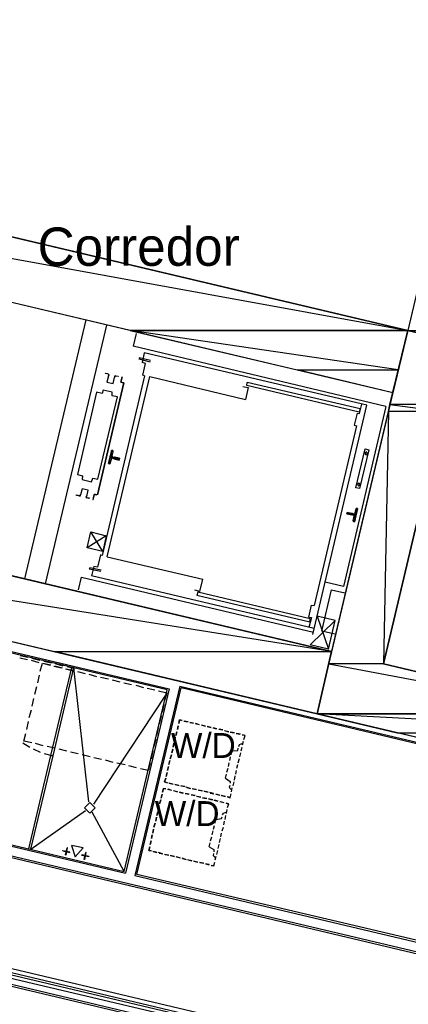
# Model space of a CAD drawing. Header units: feet. Extents: x -79 to 198, y -22 to 181.
# Tile 47 of 203: x 47 to 59, y 45 to 76. Entities that reach past the tile are written whole.
import ezdxf
from ezdxf.enums import TextEntityAlignment as Align

# ---------------------------------------------------------------- set-up
doc = ezdxf.new("R2010")
doc.units = ezdxf.units.FT
for name, color, linetype in [('A-AREA-COMUN', 252, 'CONTINUOUS'), ('A-AREA-UNIDAD', 30, 'CONTINUOUS'), ('A-LINEA', 7, 'CONTINUOUS'), ('A-LINEA-FINA', 9, 'CONTINUOUS'), ('A-MURO-CONCRETO', 8, 'CONTINUOUS'), ('A-NOMBRE-ESPACIO', 2, 'CONTINUOUS'), ('A-TEXTO-PDF', 3, 'CONTINUOUS')]:
    doc.layers.add(name, color=color, linetype=linetype)

msp = doc.modelspace()

# ---------------------------------------------------------------- linework, layer by layer
at = {"layer": 'A-AREA-COMUN'}
msp.add_lwpolyline([(34.432, 48.8), (54.048, 44.16), (54.112, 43.0044), (52.448, 35.9644), (52.512, 34.2756), (52.768, 33.5289), (53.408, 32.6756), (54.24, 32.1956), (54.912, 34.72), (55.2, 35.2), (56.288, 35.2), (62.4, 33.6356), (64.48, 42.4), (65.472, 42.4356), (65.52, 41.44), (59.728, 16.64)], dxfattribs=at)
at = {"layer": 'A-AREA-UNIDAD'}
msp.add_lwpolyline([(58.752, 17.0844), (61.952, 30.56), (61.92, 31.84), (62.368, 33.4044), (59.76, 34.0444), (59.008, 34.0444), (58.88, 34.24), (56.352, 34.8444), (55.392, 34.9156), (55.44, 33.8844), (55.008, 32.1244), (53.84, 32.1244), (52.88, 32.9244), (52.288, 34.1689), (52.288, 36.6756), (53.92, 43.8756), (33.728, 48.64)], dxfattribs=at)
at = {"layer": 'A-LINEA'}
for p, q in [((17.6933, 75.6711), (58.8267, 65.9378)), ((48.7467, 66.2711), (46.8267, 58.1644)), ((47.48, 58.0044), (49.4, 66.1111)), ((50.32, 65.8444), (50.2267, 65.4444)), ((58.8267, 65.9378), (58.36, 63.9911)), ((58.1467, 63.5644), (50.2267, 65.4444)), ((50.5733, 65.2444), (50.5067, 64.9378)), ((57.5467, 63.6044), (50.5733, 65.2444)), ((50.7733, 64.9511), (50.4133, 65.0444)), ((50.5867, 64.5244), (49.2533, 58.8978)), ((49.4133, 58.8578), (50.7467, 64.4978)), ((50.7467, 64.4978), (53.7467, 63.7778)), ((49.9333, 64.2978), (49.1067, 60.7911)), ((49.1067, 60.7911), (49.9333, 64.2978)), ((49.9333, 64.2978), (49.84, 64.3244)), ((49.84, 64.3244), (49.92, 64.2978)), ((49.8533, 64.3244), (49.8533, 64.3244)), ((49.8533, 64.3244), (49.8533, 64.3244)), ((49.92, 64.2978), (49.92, 64.2978)), ((53.7867, 64.2178), (53.8, 64.3111)), ((57.3067, 63.3778), (53.7867, 64.2178)), ((57.3333, 63.4844), (53.8, 64.3111)), ((55.8533, 56.4178), (57.5467, 63.6044)), ((58.1467, 63.5644), (56.8133, 57.9244)), ((57.32, 63.3378), (57.3867, 63.6311)), ((57.24, 63.3511), (57.32, 63.3378)), ((57.3333, 63.4844), (57.3067, 63.3778)), ((57.2267, 62.9511), (55.8933, 57.3244)), ((49.5867, 62.1511), (49.56, 62.0044)), ((49.5997, 62.1412), (49.5846, 62.1639)), ((49.5867, 61.9778), (49.6267, 61.9644)), ((49.4821, 61.765), (49.5058, 61.7785)), ((49.5467, 61.9378), (49.5067, 61.7911)), ((49.6133, 61.9378), (49.5733, 61.9511)), ((49.6133, 61.9244), (49.6133, 61.9244)), ((49.0933, 60.7911), (49.0133, 60.8178)), ((49.0133, 60.8044), (49.0133, 60.8044)), ((49.0933, 60.8044), (49.0933, 60.8044)), ((49.0933, 60.8044), (49.0933, 60.8044)), ((57.08, 60.1644), (57.08, 60.1644)), ((57.12, 59.9778), (57.1467, 60.1378)), ((57.1733, 60.2044), (57.2133, 60.3511)), ((57.2379, 60.3639), (57.2142, 60.3504)), ((57.1336, 59.9744), (57.1487, 59.9516)), ((49.28, 59.0178), (48.9067, 59.6311)), ((49.2, 58.9111), (49.1067, 58.5244)), ((49.2533, 58.8978), (49.2, 58.9111)), ((49.4133, 58.8578), (52.4133, 58.1511)), ((48.8667, 58.5111), (48.8533, 58.4711)), ((49.2133, 58.3911), (48.8533, 58.4711)), ((49.2267, 58.4311), (48.8667, 58.5111)), ((48.52, 57.8178), (48.6133, 58.2178)), ((48.6133, 58.2178), (55.88, 56.4978)), ((55.8933, 56.6044), (48.92, 58.2578)), ((52.32, 57.7644), (52.4133, 58.1511)), ((56.8133, 57.9244), (56.24, 58.0578)), ((52.32, 57.7644), (52.16, 57.8044)), ((52.2533, 57.7511), (52.2267, 57.6444)), ((55.7733, 56.9111), (52.2533, 57.7511)), ((55.76, 56.8044), (52.2267, 57.6444)), ((41.3733, 57.0844), (51.36, 54.7244)), ((55.7333, 56.9644), (55.8133, 57.3378)), ((55.8133, 57.3378), (55.8933, 57.3244)), ((51.2933, 54.6844), (41.4133, 57.0178)), ((55.7333, 56.9644), (55.8133, 56.9511)), ((55.8133, 56.9511), (55.7333, 56.6444)), ((55.76, 56.8044), (55.7733, 56.9111)), ((56.56, 56.8578), (55.9867, 56.9911)), ((56.3467, 55.9644), (56.56, 56.8578)), ((46.92, 55.6311), (46.68, 55.6844)), ((46.6933, 55.7644), (46.9333, 55.7111)), ((47.28, 55.5378), (47.04, 55.6044)), ((47.0533, 55.6844), (47.3067, 55.6178)), ((47.6533, 55.4578), (47.4, 55.5111)), ((47.4267, 55.5911), (47.6667, 55.5378)), ((47.7867, 55.5111), (48.0267, 55.4444)), ((47.7467, 55.4311), (47.9867, 55.3778)), ((48.0133, 55.3644), (47.7733, 55.4311)), ((48.1067, 55.3511), (48.36, 55.2844)), ((48.84, 51.1778), (48.3733, 55.3778)), ((48.48, 55.2578), (48.72, 55.2044)), ((47.24, 54.9111), (47.2933, 55.1511)), ((48.84, 55.1778), (49.08, 55.1111)), ((49.2, 55.0844), (49.4533, 55.0311)), ((49.5733, 55.0044), (49.8133, 54.9378)), ((49.9333, 54.9111), (50.1733, 54.8578)), ((47.1467, 54.5511), (47.2133, 54.7911)), ((51.36, 54.7244), (49.9867, 48.9511)), ((51.6933, 54.8044), (50.28, 48.8711)), ((50.3067, 54.8311), (50.5467, 54.7644)), ((50.3467, 48.9111), (51.7333, 54.7511)), ((50.6667, 54.7378), (50.9067, 54.6844)), ((51.6933, 54.8044), (66.9733, 51.1911)), ((66.96, 51.1378), (51.7333, 54.7511)), ((47.0667, 54.1778), (47.12, 54.4178)), ((49, 51.1111), (51.2533, 54.5244)), ((46.9733, 53.8178), (47.04, 54.0578)), ((51.1867, 54.2311), (51.1333, 53.9911)), ((46.8933, 53.4444), (46.9467, 53.6978)), ((51.1067, 53.8711), (51.04, 53.6178)), ((51.68, 53.7511), (51.6533, 53.6311)), ((51.76, 53.7244), (51.68, 53.7511)), ((51.8133, 53.7111), (51.9333, 53.6844)), ((51.9467, 53.6844), (51.8267, 53.7111)), ((52.12, 53.6444), (52, 53.6711)), ((52, 53.6711), (52.12, 53.6444)), ((51.0133, 53.4978), (50.96, 53.2578)), ((51.6, 53.3778), (51.56, 53.2578)), ((51.56, 53.2578), (51.6, 53.3778)), ((51.64, 53.5644), (51.6133, 53.4444)), ((51.6133, 53.4444), (51.64, 53.5644)), ((52.1733, 53.6311), (52.2933, 53.6044)), ((52.3067, 53.5911), (52.1867, 53.6311)), ((52.36, 53.5911), (52.48, 53.5511)), ((52.4933, 53.5511), (52.3733, 53.5778)), ((52.6667, 53.5111), (52.5467, 53.5378)), ((52.5467, 53.5378), (52.6667, 53.5111)), ((52.72, 53.4978), (52.84, 53.4711)), ((52.8533, 53.4711), (52.7333, 53.4978)), ((52.9067, 53.4578), (53.0267, 53.4311)), ((53.04, 53.4311), (52.92, 53.4578)), ((53.0933, 53.4178), (53.2133, 53.3778)), ((53.2267, 53.3778), (53.0933, 53.4044)), ((53.2667, 53.3644), (53.3867, 53.3378)), ((53.4, 53.3378), (53.28, 53.3644)), ((59.1333, 46.4711), (31.24, 53.0711)), ((46.7733, 53.0311), (46.9867, 52.8978)), ((50.9333, 53.1378), (50.8667, 52.8978)), ((51.5467, 53.2044), (51.52, 53.0711)), ((51.52, 53.0711), (51.5467, 53.2044)), ((53.4533, 53.3244), (53.5733, 53.2978)), ((53.5867, 53.2978), (53.4667, 53.3244)), ((53.64, 53.2844), (53.7067, 53.2711)), ((53.6533, 52.9644), (53.68, 53.0844)), ((53.6533, 52.9644), (53.68, 53.0844)), ((53.6933, 53.1378), (53.7333, 53.2578)), ((59.1733, 46.4044), (31.28, 53.0044)), ((47.0933, 52.8444), (47.32, 52.7378)), ((47.4133, 52.9378), (47.1733, 53.0044)), ((47.7733, 52.8578), (47.5333, 52.9111)), ((48.1467, 52.7644), (47.9067, 52.8311)), ((48.5067, 52.6844), (48.2667, 52.7378)), ((50.84, 52.7778), (50.7867, 52.5244)), ((51.4667, 52.8311), (51.44, 52.7111)), ((51.44, 52.7111), (51.4667, 52.8311)), ((51.5067, 53.0178), (51.48, 52.8978)), ((51.48, 52.8978), (51.5067, 53.0178)), ((53.2933, 52.6578), (53.32, 52.7778)), ((53.6133, 52.7778), (53.64, 52.8978)), ((53.6133, 52.7778), (53.64, 52.8978)), ((47.64, 52.6311), (46.9467, 49.7111)), ((47.44, 52.6978), (47.72, 52.6178)), ((47.6933, 52.6711), (47.6933, 52.6711)), ((48.88, 52.5911), (48.6267, 52.6578)), ((49.24, 52.5111), (49, 52.5644)), ((49.6, 52.4178), (49.36, 52.4844)), ((51.3733, 52.4711), (51.3467, 52.3511)), ((51.3467, 52.3511), (51.3733, 52.4711)), ((51.4267, 52.6578), (51.3867, 52.5244)), ((51.3867, 52.5244), (51.4267, 52.6578)), ((53.2533, 52.4711), (53.28, 52.5911)), ((53.52, 52.4044), (53.56, 52.5378)), ((53.52, 52.4044), (53.56, 52.5378)), ((53.5733, 52.5911), (53.6, 52.7111)), ((53.5733, 52.5911), (53.6, 52.7111)), ((49.9733, 52.3378), (49.72, 52.3911)), ((50.3333, 52.2444), (50.0933, 52.3111)), ((50.6933, 52.1644), (50.4533, 52.2178)), ((50.76, 52.4044), (50.6933, 52.1644)), ((51.3333, 52.2844), (51.3067, 52.1644)), ((51.3067, 52.1644), (51.3333, 52.2844)), ((53.16, 52.1111), (53.2, 52.2311)), ((53.2133, 52.2844), (53.24, 52.4044)), ((53.44, 52.0444), (53.4667, 52.1644)), ((53.44, 52.0444), (53.4667, 52.1644)), ((53.48, 52.2311), (53.5067, 52.3511)), ((53.48, 52.2311), (53.5067, 52.3511)), ((51.2933, 52.0978), (51.2667, 51.9778)), ((51.2667, 51.9778), (51.2933, 52.0978)), ((53.12, 51.9244), (53.1467, 52.0444)), ((53.36, 51.6844), (53.3867, 51.8044)), ((53.36, 51.6844), (53.3867, 51.8044)), ((53.4, 51.8578), (53.4267, 51.9911)), ((53.4, 51.8578), (53.4267, 51.9911)), ((51.1733, 51.6044), (51.1467, 51.4844)), ((51.2533, 51.5911), (51.1733, 51.6044)), ((51.3067, 51.5778), (51.4267, 51.5511)), ((51.44, 51.5378), (51.32, 51.5778)), ((51.4667, 51.7378), (51.3467, 51.7644)), ((51.36, 51.7644), (51.48, 51.7378)), ((51.4933, 51.5378), (51.6133, 51.4978)), ((51.6133, 51.4978), (51.4933, 51.5244)), ((51.6533, 51.6978), (51.5333, 51.7244)), ((51.5467, 51.7244), (51.6667, 51.6978)), ((51.6667, 51.4844), (51.7867, 51.4578)), ((51.8, 51.4578), (51.68, 51.4844)), ((51.72, 51.6844), (51.8533, 51.6578)), ((51.84, 51.6578), (51.72, 51.6844)), ((52.0133, 51.6044), (51.8933, 51.6444)), ((51.9067, 51.6311), (52.0267, 51.6044)), ((52.2, 51.5644), (52.08, 51.5911)), ((52.0933, 51.5911), (52.2133, 51.5644)), ((52.3867, 51.5244), (52.2667, 51.5511)), ((52.28, 51.5511), (52.4, 51.5244)), ((52.5733, 51.4844), (52.44, 51.5111)), ((52.4533, 51.5111), (52.5733, 51.4844)), ((53.3067, 51.4978), (53.3333, 51.6178)), ((53.3067, 51.4978), (53.3333, 51.6178)), ((40.0133, 51.3111), (49.9867, 48.9511)), ((51.0933, 51.2444), (51.0533, 51.1244)), ((51.0533, 51.1244), (51.0933, 51.2444)), ((51.1333, 51.4178), (51.1067, 51.2978)), ((51.1067, 51.2978), (51.1333, 51.4178)), ((51.8533, 51.4444), (51.9733, 51.4178)), ((51.9867, 51.4178), (51.8667, 51.4444)), ((52.1733, 51.3778), (52.04, 51.4044)), ((52.04, 51.4044), (52.16, 51.3778)), ((52.2133, 51.3644), (52.3333, 51.3244)), ((52.3467, 51.3244), (52.2267, 51.3511)), ((52.4, 51.3111), (52.52, 51.2844)), ((52.5333, 51.2844), (52.4133, 51.3111)), ((52.72, 51.2444), (52.5867, 51.2711)), ((52.5867, 51.2711), (52.7067, 51.2444)), ((52.7467, 51.4444), (52.6267, 51.4711)), ((52.64, 51.4578), (52.76, 51.4311)), ((52.76, 51.2311), (52.88, 51.2044)), ((52.8933, 51.2044), (52.7733, 51.2311)), ((52.9333, 51.3911), (52.8133, 51.4178)), ((52.8267, 51.4178), (52.9467, 51.3911)), ((52.9467, 51.1911), (53.0667, 51.1644)), ((53.08, 51.1511), (52.96, 51.1778)), ((53.12, 51.3511), (52.9867, 51.3778)), ((53, 51.3778), (53.12, 51.3511)), ((53.24, 51.3244), (53.1733, 51.3378)), ((53.2667, 51.3111), (53.2933, 51.4311)), ((47.0267, 49.6978), (48.7333, 50.9111)), ((51, 50.8711), (50.9733, 50.7511)), ((50.9733, 50.7511), (51, 50.8711)), ((51.04, 51.0578), (51.0133, 50.9378)), ((51.0133, 50.9378), (51.04, 51.0578)), ((53.1333, 51.1378), (53.2, 51.1244)), ((53.1467, 50.8178), (53.1733, 50.9378)), ((53.1467, 50.8178), (53.1733, 50.9378)), ((53.1867, 51.0044), (53.2267, 51.1244)), ((49.9467, 49.0044), (48.9467, 50.8578)), ((50.96, 50.6978), (50.9333, 50.5778)), ((50.9333, 50.5778), (50.96, 50.6978)), ((52.7867, 50.5111), (52.8133, 50.6311)), ((53.0667, 50.4578), (53.0933, 50.5778)), ((53.0667, 50.4578), (53.0933, 50.5778)), ((53.1067, 50.6311), (53.1333, 50.7511)), ((53.1067, 50.6311), (53.1333, 50.7511)), ((50.8667, 50.3244), (50.84, 50.2044)), ((50.84, 50.2044), (50.8667, 50.3244)), ((50.92, 50.5111), (50.88, 50.3911)), ((50.88, 50.3911), (50.92, 50.5111)), ((52.7067, 50.1511), (52.7333, 50.2711)), ((52.7467, 50.3244), (52.7733, 50.4444)), ((53.0133, 50.2711), (53.0533, 50.3911)), ((53.0133, 50.2711), (53.0533, 50.3911)), ((50.7867, 49.9644), (50.76, 49.8444)), ((50.76, 49.8444), (50.7867, 49.9644)), ((50.8267, 50.1511), (50.8, 50.0311)), ((50.8, 50.0311), (50.8267, 50.1511)), ((52.6533, 49.9644), (52.6933, 50.0844)), ((52.9333, 49.9111), (52.96, 50.0311)), ((52.9333, 49.9111), (52.96, 50.0311)), ((52.9733, 50.0844), (53, 50.2044)), ((52.9733, 50.0844), (53, 50.2044)), ((47, 49.7511), (47, 49.7511)), ((52.6133, 49.7778), (52.64, 49.8978)), ((52.8533, 49.5378), (52.88, 49.6578)), ((52.8533, 49.5378), (52.88, 49.6578)), ((52.8933, 49.7244), (52.92, 49.8444)), ((52.8933, 49.7244), (52.92, 49.8444)), ((50.96, 49.6044), (50.84, 49.6311)), ((50.8533, 49.6311), (50.9733, 49.5911)), ((51.1467, 49.5511), (51.0267, 49.5911)), ((51.04, 49.5778), (51.16, 49.5511)), ((51.3333, 49.5111), (51.2133, 49.5378)), ((51.2267, 49.5378), (51.3467, 49.5111)), ((51.52, 49.4711), (51.3867, 49.4978)), ((51.4, 49.4978), (51.52, 49.4711)), ((51.6933, 49.4311), (51.5733, 49.4578)), ((51.5867, 49.4578), (51.7067, 49.4311)), ((51.88, 49.3778), (51.76, 49.4178)), ((51.7733, 49.4044), (51.8933, 49.3778)), ((52.0667, 49.3378), (51.9333, 49.3644)), ((51.9467, 49.3644), (52.0667, 49.3378)), ((52.8, 49.3644), (52.8267, 49.4844)), ((52.8, 49.3644), (52.8267, 49.4844)), ((52.24, 49.2978), (52.12, 49.3244)), ((52.1333, 49.3244), (52.2533, 49.2978)), ((52.4267, 49.2578), (52.3067, 49.2844)), ((52.32, 49.2844), (52.44, 49.2578)), ((52.4933, 49.2444), (52.6133, 49.2044)), ((52.6133, 49.2178), (52.4933, 49.2444)), ((52.7333, 49.1778), (52.6667, 49.1911)), ((52.76, 49.1778), (52.7867, 49.2978)), ((54.2267, 43.9778), (33.5867, 48.8578)), ((33.6267, 48.7911), (54.16, 43.9378)), ((50.28, 48.8711), (59.2, 46.7644)), ((59.2667, 46.8044), (50.3467, 48.9111)), ((53.8, 43.7111), (37.9067, 47.4711)), ((53.7333, 43.6711), (37.9467, 47.4044))]:
    msp.add_line(p, q, dxfattribs=at)
for points in [[(60.44, 65.5644), (62.6667, 74.9644), (61.0533, 75.3511), (58.8267, 65.9378), (60.44, 65.5644)], [(58.8267, 65.9378), (58.36, 63.9911), (20.12, 73.0444), (18.2, 64.9378), (30.4267, 62.0444), (29.7333, 59.1244), (14.9067, 62.6311)], [(67.1867, 53.3378), (66.72, 51.4044), (55.9867, 53.9378), (58.8267, 65.9378), (69.5733, 63.4044), (69.1067, 61.4578), (59.9867, 63.6178), (58.0667, 55.4978), (67.1867, 53.3378)], [(50.7733, 65.0044), (50.4133, 65.0844), (50.4133, 65.0444)], [(50.5867, 64.5244), (50.5333, 64.5378), (50.6133, 64.9111), (50.5067, 64.9378)], [(49.44, 64.5778), (49.3467, 64.5911), (49.36, 64.6044), (49.44, 64.5778)], [(49.4531, 64.5169), (49.4076, 64.3242), (49.6002, 64.2786), (49.6458, 64.4713)], [(49.4531, 64.5169), (49.4076, 64.3242), (49.6002, 64.2786), (49.6458, 64.4713)], [(49.4573, 64.5275), (49.4664, 64.5476), (49.4515, 64.5639)], [(49.4643, 64.5162), (49.4796, 64.5497), (49.4547, 64.5768)], [(49.6807, 64.5236), (49.6463, 64.5105), (49.6449, 64.4737)], [(49.6777, 64.5106), (49.6571, 64.5028), (49.6562, 64.4807)], [(49.6667, 64.5244), (49.76, 64.5111), (49.76, 64.4978), (49.6667, 64.5111)], [(49.84, 64.3244), (49.88, 64.4844), (49.84, 64.3244)], [(53.6667, 64.1911), (53.8267, 64.1511), (53.7467, 63.7778)], [(49.08, 64.0044), (48.48, 61.4311), (48.64, 61.3911), (48.6267, 61.2711), (48.92, 61.2044), (48.96, 61.3111), (49.12, 61.2844), (49.7333, 63.8578), (49.5733, 63.8978), (49.5733, 64.0044), (49.2933, 64.0711), (49.2533, 63.9644), (49.08, 64.0044)], [(57.24, 63.3511), (57.1467, 62.9778), (57.2267, 62.9511)], [(29.96, 60.0978), (55.9867, 53.9378), (56.44, 55.8844), (30.4267, 62.0444), (29.96, 60.0978)], [(49.48, 61.7778), (49.4533, 61.7778), (49.56, 62.1778), (49.5733, 62.1778)], [(49.5739, 62.0024), (49.5763, 61.9873), (49.5887, 61.9783)], [(49.64, 61.9778), (49.8, 61.9378), (49.7867, 61.8844), (49.6267, 61.9244)], [(49.64, 61.9778), (49.6267, 61.9778), (49.6267, 61.9778)], [(57.4933, 62.2311), (57.6133, 62.2044), (57.32, 60.9911), (57.2, 61.0178), (57.4933, 62.2311)], [(57.5374, 62.1365), (57.4813, 62.1019), (57.5159, 62.0457), (57.5721, 62.0804), (57.5374, 62.1365)], [(49.5846, 61.9372), (49.5695, 61.9348), (49.5605, 61.9224)], [(57.3107, 61.1632), (57.2546, 61.1285), (57.2893, 61.0724), (57.3454, 61.107), (57.3107, 61.1632)], [(48.5467, 60.7644), (48.4533, 60.7778), (48.4533, 60.7911), (48.5467, 60.7644)], [(48.546, 60.7519), (48.5804, 60.765), (48.5818, 60.8018)], [(48.5489, 60.7649), (48.5696, 60.7728), (48.5704, 60.7948)], [(48.7736, 60.7454), (48.8191, 60.938), (48.6265, 60.9836), (48.5808, 60.791)], [(48.7736, 60.7454), (48.8191, 60.938), (48.6265, 60.9836), (48.5808, 60.791)], [(48.7623, 60.7594), (48.7471, 60.7259), (48.772, 60.6988)], [(48.7694, 60.7481), (48.7603, 60.7279), (48.7752, 60.7117)], [(49, 60.8044), (48.96, 60.6444), (48.9733, 60.6444), (49.0133, 60.8044), (49.0933, 60.7911)], [(48.7733, 60.7111), (48.8533, 60.6978), (48.8533, 60.6844), (48.7733, 60.6978)], [(57.08, 60.1644), (56.92, 60.2044), (56.9333, 60.2444), (57.0933, 60.2178), (57.0933, 60.2044)], [(57.1333, 60.1644), (57.0933, 60.1644), (57.0933, 60.1644)], [(57.1467, 60.1911), (57.1067, 60.2044), (57.1067, 60.2044)], [(57.1595, 60.1265), (57.157, 60.1416), (57.1446, 60.1506)], [(57.24, 60.3644), (57.2533, 60.3644), (57.16, 59.9511), (57.1467, 59.9644)], [(57.1487, 60.1783), (57.1638, 60.1808), (57.1728, 60.1932)], [(49.3867, 59.5111), (48.7867, 59.1378), (48.9067, 59.6311), (49.3867, 59.5111), (49.28, 59.0178), (48.7867, 59.1378)], [(49.1067, 58.5244), (49, 58.5511), (48.92, 58.2578)], [(56.5467, 56.4311), (56.1333, 56.5244), (56.44, 57.8178), (56.8533, 57.7244)], [(55.9867, 56.9911), (56.3467, 55.9644), (55.7733, 56.0978), (56.56, 56.8578)], [(47.32, 55.2711), (47.3867, 55.5244), (47.6267, 55.4578)], [(48.2933, 55.3911), (47.64, 52.6311), (47.72, 52.6178), (48.3733, 55.3778), (48.2933, 55.3911)], [(48.16, 55.4178), (48.3733, 55.3644), (48.36, 55.2844), (48.1333, 55.3378)], [(48.32, 55.3378), (48.32, 55.3378), (48.32, 55.3378)], [(40.08, 51.3378), (49.9467, 49.0044), (51.2933, 54.6844)], [(51.0267, 54.6578), (51.28, 54.5911), (51.2133, 54.3511)], [(51.6533, 53.6311), (51.68, 53.7511), (51.7467, 53.7244)], [(47.0533, 53.0311), (46.8, 53.0844), (46.8667, 53.3244)], [(53.6933, 53.1378), (53.7333, 53.2578), (53.64, 53.2844)], [(53.32, 52.7778), (53.5067, 52.7911), (53.52, 52.8578)], [(53.5333, 52.9111), (53.56, 52.9778), (53.6667, 53.0178)], [(47.64, 52.6311), (46.9467, 49.7111), (47.0267, 49.6978), (47.72, 52.6178), (47.64, 52.6311)], [(47.6667, 52.5778), (47.6667, 52.5778), (47.6667, 52.5778)], [(51.2533, 51.9244), (51.2133, 51.8044), (51.3067, 51.7778)], [(51.2933, 51.7778), (51.2133, 51.8044), (51.2533, 51.9244)], [(53.12, 51.9244), (53.2667, 51.8178), (53.2667, 51.7644)], [(51.1467, 51.4844), (51.1733, 51.6044), (51.24, 51.5911)], [(53.2533, 51.6978), (53.24, 51.6311), (53.32, 51.5511)], [(53.1867, 51.3378), (53.2667, 51.3111), (53.2933, 51.4311)], [(49.04, 50.9978), (48.8733, 51.1644), (48.7067, 50.9978), (48.8733, 50.8311), (49.04, 50.9978)], [(53.0267, 50.7778), (53.0533, 50.8311), (53.16, 50.8711)], [(53.1867, 51.0044), (53.2267, 51.1244), (53.1467, 51.1378)], [(52.8133, 50.6311), (53, 50.6578), (53.0133, 50.7111)], [(50.7467, 49.7778), (50.72, 49.6578), (50.8, 49.6444)], [(50.7867, 49.6444), (50.72, 49.6578), (50.7467, 49.7778)], [(52.6133, 49.7778), (52.76, 49.6844), (52.76, 49.6178)], [(52.7467, 49.5644), (52.7333, 49.4978), (52.8133, 49.4178)], [(52.68, 49.1911), (52.76, 49.1778), (52.7867, 49.2978)]]:
    msp.add_lwpolyline(points, dxfattribs=at)
at = {"layer": 'A-LINEA-FINA'}
for p, q in [((49.5067, 62.0044), (49.5733, 61.9778)), ((49.5067, 62.0044), (49.5733, 61.9911)), ((49.5067, 61.9911), (49.5867, 61.9778)), ((49.52, 62.0178), (49.56, 62.0044)), ((49.5467, 62.1778), (49.5867, 62.1644)), ((49.56, 62.1778), (49.5867, 62.1778)), ((49.56, 62.1778), (49.5733, 62.1778)), ((49.6267, 61.9778), (49.8, 61.9378)), ((49.4533, 61.7778), (49.48, 61.7778)), ((49.4667, 61.7911), (49.4933, 61.7778)), ((49.4667, 61.7911), (49.5067, 61.7778)), ((49.4933, 61.9511), (49.5467, 61.9378)), ((49.5067, 61.9644), (49.56, 61.9511)), ((49.5067, 61.9511), (49.56, 61.9378)), ((49.6267, 61.9644), (49.8, 61.9244)), ((49.6267, 61.9644), (49.8, 61.9244)), ((49.6267, 61.9378), (49.7867, 61.8978)), ((49.6267, 61.9244), (49.7867, 61.8844)), ((57.08, 60.1644), (56.92, 60.2044)), ((57.0933, 60.2044), (56.9333, 60.2444)), ((57.0933, 60.2044), (56.9333, 60.2444)), ((57.2, 60.1378), (57.1333, 60.1644)), ((57.2, 60.1244), (57.1467, 60.1378)), ((57.2133, 60.1778), (57.16, 60.1911)), ((57.2533, 60.3511), (57.2133, 60.3644)), ((57.2533, 60.3511), (57.2267, 60.3644)), ((57.2533, 60.3644), (57.24, 60.3644)), ((57.16, 59.9644), (57.12, 59.9778)), ((57.16, 59.9644), (57.1333, 59.9778)), ((57.16, 59.9644), (57.1333, 59.9644)), ((57.16, 59.9511), (57.1333, 59.9644))]:
    msp.add_line(p, q, dxfattribs=at)
for points in [[(49.5067, 62.0044), (49.56, 61.9911), (49.52, 62.0178), (49.5067, 62.0044)], [(49.5067, 62.0044), (49.5067, 62.0044), (49.5733, 61.9778), (49.5067, 62.0044)], [(49.5067, 62.0044), (49.5733, 61.9778), (49.5067, 61.9911), (49.5067, 62.0044), (49.5067, 62.0044)], [(49.5733, 61.9778), (49.5067, 62.0044), (49.5733, 61.9911), (49.5733, 61.9778), (49.5733, 61.9778)], [(49.5733, 61.9911), (49.5067, 62.0044), (49.5067, 62.0044), (49.5733, 61.9911)], [(49.5067, 62.0044), (49.5067, 62.0044), (49.5733, 61.9911), (49.5067, 62.0044), (49.5067, 62.0044)], [(49.5733, 61.9911), (49.5067, 62.0044), (49.56, 61.9911), (49.5733, 61.9911), (49.5733, 61.9911)], [(49.56, 61.9911), (49.5067, 62.0044), (49.5067, 62.0044), (49.56, 61.9911)], [(49.5067, 62.0044), (49.5067, 62.0044), (49.56, 61.9911), (49.5067, 62.0044), (49.5067, 62.0044)], [(49.5067, 61.9644), (49.7867, 61.8978), (49.5067, 61.9911), (49.5067, 61.9644)], [(49.7867, 61.8978), (49.5067, 61.9911), (49.8, 61.9244), (49.7867, 61.8978), (49.7867, 61.8978)], [(49.5867, 61.9778), (49.5067, 61.9911), (49.5733, 61.9778), (49.5867, 61.9778), (49.5867, 61.9778)], [(49.5733, 61.9778), (49.5067, 61.9911), (49.5067, 61.9911), (49.5733, 61.9778)], [(49.5067, 61.9911), (49.5067, 61.9911), (49.5733, 61.9778), (49.5067, 61.9911), (49.5067, 61.9911)], [(49.52, 62.0178), (49.56, 62.0044), (49.5467, 62.1644), (49.52, 62.0178)], [(49.56, 61.9911), (49.52, 62.0178), (49.56, 62.0044), (49.56, 61.9911)], [(49.56, 62.0044), (49.52, 62.0178), (49.52, 62.0178), (49.56, 62.0044), (49.56, 62.0044)], [(49.5867, 62.1778), (49.5867, 62.1644), (49.5467, 62.1778), (49.5867, 62.1778)], [(49.5867, 62.1644), (49.5467, 62.1778), (49.5467, 62.1778), (49.5867, 62.1644)], [(49.5467, 62.1778), (49.5467, 62.1778), (49.5867, 62.1644), (49.5467, 62.1778)], [(49.5867, 62.1644), (49.5467, 62.1778), (49.5467, 62.1778), (49.5867, 62.1644)], [(49.5467, 62.1778), (49.5467, 62.1778), (49.5867, 62.1644), (49.5467, 62.1778)], [(49.5467, 62.1778), (49.5867, 62.1644), (49.5467, 62.1644), (49.5467, 62.1778), (49.5467, 62.1778)], [(49.5867, 62.1644), (49.5467, 62.1778), (49.5467, 62.1778), (49.5867, 62.1644), (49.5867, 62.1644)], [(49.56, 62.1778), (49.5867, 62.1778), (49.5467, 62.1778), (49.56, 62.1778), (49.56, 62.1778)], [(49.56, 62.0044), (49.5467, 62.1644), (49.5867, 62.1511), (49.56, 62.0044)], [(49.5467, 62.1644), (49.5867, 62.1511), (49.5867, 62.1644), (49.5467, 62.1644), (49.5467, 62.1644)], [(49.5867, 62.1511), (49.5467, 62.1644), (49.5467, 62.1644), (49.5867, 62.1511), (49.5867, 62.1511)], [(49.56, 62.1778), (49.56, 62.1778), (49.5867, 62.1778), (49.56, 62.1778)], [(49.5867, 62.1778), (49.56, 62.1778), (49.5733, 62.1778), (49.5867, 62.1778)], [(49.5733, 62.1778), (49.56, 62.1778), (49.56, 62.1778), (49.5733, 62.1778), (49.5733, 62.1778)], [(49.8, 61.9378), (49.6267, 61.9778), (49.6267, 61.9778), (49.8, 61.9378)], [(49.6267, 61.9778), (49.6267, 61.9778), (49.8, 61.9378), (49.6267, 61.9778)], [(49.6267, 61.9778), (49.8, 61.9378), (49.6267, 61.9644), (49.6267, 61.9778), (49.6267, 61.9778)], [(49.8, 61.9378), (49.6267, 61.9778), (49.6267, 61.9778), (49.8, 61.9378)], [(49.6267, 61.9778), (49.6267, 61.9778), (49.8, 61.9378), (49.6267, 61.9778), (49.6267, 61.9778)], [(49.64, 61.9778), (49.8, 61.9378), (49.6267, 61.9778), (49.64, 61.9778), (49.64, 61.9778)], [(49.64, 61.9778), (49.64, 61.9778), (49.8, 61.9378), (49.64, 61.9778)], [(49.4667, 61.7911), (49.4933, 61.7778), (49.4533, 61.7778), (49.4667, 61.7911), (49.4667, 61.7911)], [(49.4933, 61.7778), (49.48, 61.7778), (49.4533, 61.7778), (49.4933, 61.7778)], [(49.48, 61.7778), (49.4533, 61.7778), (49.4533, 61.7778), (49.48, 61.7778)], [(49.4533, 61.7778), (49.4533, 61.7778), (49.48, 61.7778), (49.4533, 61.7778)], [(49.48, 61.7778), (49.4533, 61.7778), (49.4533, 61.7778), (49.48, 61.7778)], [(49.4533, 61.7778), (49.4533, 61.7778), (49.48, 61.7778), (49.4533, 61.7778), (49.4533, 61.7778)], [(49.4933, 61.7778), (49.4533, 61.7778), (49.4533, 61.7778), (49.4933, 61.7778)], [(49.4533, 61.7778), (49.4533, 61.7778), (49.4933, 61.7778), (49.4533, 61.7778), (49.4533, 61.7778)], [(49.4667, 61.7911), (49.5067, 61.7911), (49.4933, 61.9511), (49.4667, 61.7911)], [(49.5067, 61.7778), (49.4667, 61.7911), (49.4933, 61.7778), (49.5067, 61.7778)], [(49.4933, 61.7778), (49.4667, 61.7911), (49.4667, 61.7911), (49.4933, 61.7778)], [(49.4667, 61.7911), (49.4667, 61.7911), (49.4933, 61.7778), (49.4667, 61.7911)], [(49.4933, 61.7778), (49.4667, 61.7911), (49.4667, 61.7911), (49.4933, 61.7778), (49.4933, 61.7778)], [(49.5067, 61.7778), (49.4667, 61.7911), (49.5067, 61.7911), (49.5067, 61.7778), (49.5067, 61.7778)], [(49.5067, 61.7911), (49.4933, 61.9511), (49.5467, 61.9378), (49.5067, 61.7911)], [(49.5467, 61.9378), (49.4933, 61.9511), (49.4933, 61.9511), (49.5467, 61.9378)], [(49.4933, 61.9511), (49.4933, 61.9511), (49.5467, 61.9378), (49.4933, 61.9511)], [(49.4933, 61.9511), (49.5467, 61.9378), (49.4933, 61.9511), (49.4933, 61.9511), (49.4933, 61.9511)], [(49.4933, 61.9511), (49.5467, 61.9378), (49.5067, 61.9511), (49.4933, 61.9511)], [(49.5067, 61.9644), (49.5067, 61.9644), (49.56, 61.9511), (49.5067, 61.9644)], [(49.5067, 61.9644), (49.56, 61.9511), (49.5067, 61.9511), (49.5067, 61.9644), (49.5067, 61.9644)], [(49.56, 61.9511), (49.5067, 61.9644), (49.5067, 61.9644), (49.56, 61.9511)], [(49.5067, 61.9644), (49.5067, 61.9644), (49.56, 61.9511), (49.5067, 61.9644), (49.5067, 61.9644)], [(49.56, 61.9511), (49.5067, 61.9644), (49.5067, 61.9644), (49.56, 61.9511)], [(49.5067, 61.9644), (49.5067, 61.9644), (49.56, 61.9511), (49.5067, 61.9644), (49.5067, 61.9644)], [(49.56, 61.9511), (49.5067, 61.9644), (49.5733, 61.9511), (49.56, 61.9511), (49.56, 61.9511)], [(49.5733, 61.9511), (49.5067, 61.9644), (49.5067, 61.9644), (49.5733, 61.9511)], [(49.5067, 61.9644), (49.5067, 61.9644), (49.5733, 61.9511), (49.5067, 61.9644), (49.5067, 61.9644)], [(49.5467, 61.9378), (49.5067, 61.9511), (49.56, 61.9378), (49.5467, 61.9378), (49.5467, 61.9378)], [(49.56, 61.9378), (49.5067, 61.9511), (49.56, 61.9511), (49.56, 61.9378), (49.56, 61.9378)], [(49.6133, 61.9378), (49.6133, 61.9378), (49.7867, 61.8978), (49.6133, 61.9378)], [(49.6133, 61.9378), (49.7867, 61.8978), (49.6267, 61.9378), (49.6133, 61.9378), (49.6133, 61.9378)], [(49.7867, 61.8978), (49.6133, 61.9378), (49.6133, 61.9378), (49.7867, 61.8978)], [(49.6133, 61.9378), (49.6133, 61.9378), (49.7867, 61.8978), (49.6133, 61.9378), (49.6133, 61.9378)], [(49.7867, 61.8978), (49.6133, 61.9378), (49.6133, 61.9378), (49.7867, 61.8978)], [(49.6133, 61.9378), (49.6133, 61.9378), (49.7867, 61.8978), (49.6133, 61.9378), (49.6133, 61.9378)], [(49.8, 61.9244), (49.6267, 61.9644), (49.6267, 61.9644), (49.8, 61.9244)], [(49.6267, 61.9644), (49.6267, 61.9644), (49.8, 61.9244), (49.6267, 61.9644), (49.6267, 61.9644)], [(49.8, 61.9244), (49.6267, 61.9644), (49.6267, 61.9644), (49.8, 61.9244)], [(49.6267, 61.9644), (49.6267, 61.9644), (49.8, 61.9244), (49.6267, 61.9644), (49.6267, 61.9644)], [(49.8, 61.9244), (49.6267, 61.9644), (49.6267, 61.9644), (49.8, 61.9244)], [(49.6267, 61.9644), (49.6267, 61.9644), (49.8, 61.9244), (49.6267, 61.9644)], [(49.8, 61.9244), (49.6267, 61.9644), (49.6267, 61.9644), (49.8, 61.9244), (49.8, 61.9244)], [(49.8, 61.9244), (49.6267, 61.9644), (49.8, 61.9378), (49.8, 61.9244), (49.8, 61.9244)], [(49.6267, 61.9378), (49.6267, 61.9378), (49.7867, 61.8978), (49.6267, 61.9378)], [(49.6267, 61.9378), (49.7867, 61.8978), (49.6267, 61.9244), (49.6267, 61.9378), (49.6267, 61.9378)], [(49.7867, 61.8978), (49.6267, 61.9378), (49.6267, 61.9378), (49.7867, 61.8978)], [(49.6267, 61.9378), (49.6267, 61.9378), (49.7867, 61.8978), (49.6267, 61.9378), (49.6267, 61.9378)], [(49.7867, 61.8978), (49.6267, 61.9378), (49.6267, 61.9378), (49.7867, 61.8978)], [(49.6267, 61.9378), (49.6267, 61.9378), (49.7867, 61.8978), (49.6267, 61.9378)], [(49.7867, 61.8978), (49.6267, 61.9378), (49.6267, 61.9378), (49.7867, 61.8978), (49.7867, 61.8978)], [(49.7867, 61.8844), (49.6267, 61.9244), (49.6267, 61.9244), (49.7867, 61.8844)], [(49.6267, 61.9244), (49.6267, 61.9244), (49.7867, 61.8844), (49.6267, 61.9244), (49.6267, 61.9244)], [(49.7867, 61.8844), (49.6267, 61.9244), (49.7867, 61.8978), (49.7867, 61.8844), (49.7867, 61.8844)], [(56.9333, 60.2444), (57.2, 60.1378), (56.92, 60.2044), (56.9333, 60.2444), (56.9333, 60.2444)], [(56.92, 60.2044), (57.0933, 60.1644), (57.0933, 60.1644), (56.92, 60.2044)], [(57.0933, 60.1644), (57.0933, 60.1644), (56.92, 60.2044), (57.0933, 60.1644), (57.0933, 60.1644)], [(56.92, 60.2044), (57.0933, 60.1644), (57.0933, 60.1644), (56.92, 60.2044)], [(57.0933, 60.1644), (57.0933, 60.1644), (56.92, 60.2044), (57.0933, 60.1644), (57.0933, 60.1644)], [(56.92, 60.2044), (57.0933, 60.1644), (57.0933, 60.1644), (56.92, 60.2044)], [(57.0933, 60.1644), (57.0933, 60.1644), (56.92, 60.2044), (57.0933, 60.1644), (57.0933, 60.1644)], [(57.08, 60.1644), (57.08, 60.1644), (56.92, 60.2044), (57.08, 60.1644)], [(57.08, 60.1644), (56.92, 60.2044), (57.0933, 60.1644), (57.08, 60.1644), (57.08, 60.1644)], [(56.92, 60.2044), (57.08, 60.1644), (57.08, 60.1644), (56.92, 60.2044)], [(57.08, 60.1644), (57.08, 60.1644), (56.92, 60.2044), (57.08, 60.1644), (57.08, 60.1644)], [(56.92, 60.2044), (57.08, 60.1644), (57.08, 60.1644), (56.92, 60.2044)], [(57.08, 60.1644), (57.08, 60.1644), (56.92, 60.2044), (57.08, 60.1644)], [(56.92, 60.2044), (57.08, 60.1644), (57.08, 60.1644), (56.92, 60.2044), (56.92, 60.2044)], [(56.92, 60.2044), (57.08, 60.1644), (57.08, 60.1644), (56.92, 60.2044)], [(57.08, 60.1644), (57.08, 60.1644), (56.92, 60.2044), (57.08, 60.1644), (57.08, 60.1644)], [(56.92, 60.2044), (57.08, 60.1644), (57.08, 60.1644), (56.92, 60.2044)], [(57.08, 60.1644), (57.08, 60.1644), (56.92, 60.2044), (57.08, 60.1644), (57.08, 60.1644)], [(57.0933, 60.2044), (57.0933, 60.2044), (56.9333, 60.2444), (57.0933, 60.2044)], [(57.0933, 60.2044), (56.9333, 60.2444), (57.0933, 60.2178), (57.0933, 60.2044), (57.0933, 60.2044)], [(56.9333, 60.2444), (57.0933, 60.2044), (57.0933, 60.2044), (56.9333, 60.2444)], [(57.0933, 60.2044), (57.0933, 60.2044), (56.9333, 60.2444), (57.0933, 60.2044)], [(56.9333, 60.2444), (57.0933, 60.2044), (57.0933, 60.2044), (56.9333, 60.2444), (56.9333, 60.2444)], [(56.9333, 60.2444), (57.0933, 60.2044), (57.0933, 60.2044), (56.9333, 60.2444)], [(57.0933, 60.2044), (57.0933, 60.2044), (56.9333, 60.2444), (57.0933, 60.2044), (57.0933, 60.2044)], [(56.9333, 60.2444), (57.0933, 60.2044), (57.0933, 60.2044), (56.9333, 60.2444)], [(57.0933, 60.2044), (57.0933, 60.2044), (56.9333, 60.2444), (57.0933, 60.2044)], [(56.9333, 60.2444), (57.0933, 60.2044), (57.0933, 60.2044), (56.9333, 60.2444), (56.9333, 60.2444)], [(56.9333, 60.2444), (57.0933, 60.2044), (57.0933, 60.2044), (56.9333, 60.2444)], [(57.0933, 60.2044), (57.0933, 60.2044), (56.9333, 60.2444), (57.0933, 60.2044), (57.0933, 60.2044)], [(56.9333, 60.2444), (57.0933, 60.2044), (57.0933, 60.2044), (56.9333, 60.2444)], [(57.0933, 60.2044), (57.0933, 60.2044), (56.9333, 60.2444), (57.0933, 60.2044), (57.0933, 60.2044)], [(57.1067, 60.2044), (57.1067, 60.2044), (56.9333, 60.2444), (57.1067, 60.2044)], [(57.1067, 60.2044), (56.9333, 60.2444), (57.0933, 60.2044), (57.1067, 60.2044), (57.1067, 60.2044)], [(57.2133, 60.1778), (56.9333, 60.2444), (57.2, 60.1378), (57.2133, 60.1778)], [(57.1467, 60.1378), (57.16, 59.9778), (57.12, 59.9778), (57.1467, 60.1378), (57.1467, 60.1378)], [(57.1333, 60.1644), (57.2, 60.1378), (57.2, 60.1378), (57.1333, 60.1644)], [(57.2, 60.1378), (57.2, 60.1378), (57.1333, 60.1644), (57.2, 60.1378), (57.2, 60.1378)], [(57.1333, 60.1644), (57.2, 60.1378), (57.1467, 60.1511), (57.1333, 60.1644), (57.1333, 60.1644)], [(57.16, 60.1911), (57.2133, 60.1778), (57.1467, 60.1911), (57.16, 60.1911), (57.16, 60.1911)], [(57.1467, 60.1911), (57.2133, 60.1778), (57.2133, 60.1778), (57.1467, 60.1911)], [(57.2133, 60.1778), (57.2133, 60.1778), (57.1467, 60.1911), (57.2133, 60.1778), (57.2133, 60.1778)], [(57.1467, 60.1911), (57.2133, 60.1778), (57.2133, 60.1778), (57.1467, 60.1911)], [(57.2133, 60.1778), (57.2133, 60.1778), (57.1467, 60.1911), (57.2133, 60.1778), (57.2133, 60.1778)], [(57.1467, 60.1511), (57.2, 60.1378), (57.2, 60.1378), (57.1467, 60.1511)], [(57.2, 60.1378), (57.2, 60.1378), (57.1467, 60.1511), (57.2, 60.1378), (57.2, 60.1378)], [(57.1467, 60.1511), (57.2, 60.1378), (57.2, 60.1378), (57.1467, 60.1511)], [(57.2, 60.1378), (57.2, 60.1378), (57.1467, 60.1511), (57.2, 60.1378), (57.2, 60.1378)], [(57.1467, 60.1511), (57.2, 60.1378), (57.2, 60.1378), (57.1467, 60.1511)], [(57.2, 60.1378), (57.2, 60.1378), (57.1467, 60.1511), (57.2, 60.1378), (57.2, 60.1378)], [(57.1467, 60.1511), (57.2, 60.1378), (57.2, 60.1378), (57.1467, 60.1511)], [(57.2, 60.1378), (57.2, 60.1378), (57.1467, 60.1511), (57.2, 60.1378), (57.2, 60.1378)], [(57.2, 60.1378), (57.1467, 60.1511), (57.2, 60.1244), (57.2, 60.1378)], [(57.1467, 60.1511), (57.2, 60.1244), (57.1467, 60.1378), (57.1467, 60.1511)], [(57.1467, 60.1378), (57.2, 60.1244), (57.2, 60.1244), (57.1467, 60.1378)], [(57.2, 60.1244), (57.2, 60.1244), (57.1467, 60.1378), (57.2, 60.1244)], [(57.2, 60.1244), (57.1467, 60.1378), (57.2, 60.1244), (57.2, 60.1244), (57.2, 60.1244)], [(57.2, 60.1244), (57.1467, 60.1378), (57.16, 59.9778), (57.2, 60.1244)], [(57.2133, 60.1911), (57.1733, 60.2044), (57.16, 60.2044), (57.2133, 60.1911), (57.2133, 60.1911)], [(57.2133, 60.1911), (57.2133, 60.1911), (57.16, 60.2044), (57.2133, 60.1911)], [(57.2133, 60.1911), (57.16, 60.2044), (57.2133, 60.1911), (57.2133, 60.1911), (57.2133, 60.1911)], [(57.2133, 60.1911), (57.16, 60.2044), (57.2133, 60.1778), (57.2133, 60.1911)], [(57.16, 60.2044), (57.2133, 60.1778), (57.16, 60.1911), (57.16, 60.2044), (57.16, 60.2044)], [(57.16, 60.1911), (57.2133, 60.1778), (57.2133, 60.1778), (57.16, 60.1911)], [(57.2133, 60.1778), (57.2133, 60.1778), (57.16, 60.1911), (57.2133, 60.1778), (57.2133, 60.1778)], [(57.16, 60.1911), (57.2133, 60.1778), (57.2133, 60.1778), (57.16, 60.1911)], [(57.2133, 60.1778), (57.2133, 60.1778), (57.16, 60.1911), (57.2133, 60.1778), (57.2133, 60.1778)], [(57.16, 60.1911), (57.2133, 60.1778), (57.2133, 60.1778), (57.16, 60.1911)], [(57.2133, 60.1778), (57.2133, 60.1778), (57.16, 60.1911), (57.2133, 60.1778), (57.2133, 60.1778)], [(57.2133, 60.3511), (57.2133, 60.1911), (57.1733, 60.2044), (57.2133, 60.3511)], [(57.1733, 60.2044), (57.2133, 60.1911), (57.2133, 60.1911), (57.1733, 60.2044)], [(57.2133, 60.3644), (57.2533, 60.3511), (57.2267, 60.3644), (57.2133, 60.3644)], [(57.2533, 60.3511), (57.2533, 60.3511), (57.2133, 60.3644), (57.2533, 60.3511)], [(57.2133, 60.3644), (57.2533, 60.3511), (57.2133, 60.3511), (57.2133, 60.3644), (57.2133, 60.3644)], [(57.2133, 60.3644), (57.2533, 60.3511), (57.2533, 60.3511), (57.2133, 60.3644), (57.2133, 60.3644)], [(57.2533, 60.3378), (57.2533, 60.3378), (57.2133, 60.3511), (57.2533, 60.3378)], [(57.2533, 60.3378), (57.2133, 60.3511), (57.2533, 60.3511), (57.2533, 60.3378), (57.2533, 60.3378)], [(57.2533, 60.3378), (57.2133, 60.3511), (57.2133, 60.1911), (57.2533, 60.3378)], [(57.2533, 60.3644), (57.24, 60.3644), (57.2267, 60.3644), (57.2533, 60.3644), (57.2533, 60.3644)], [(57.2267, 60.3644), (57.2533, 60.3511), (57.2533, 60.3511), (57.2267, 60.3644)], [(57.2533, 60.3511), (57.2533, 60.3511), (57.2267, 60.3644), (57.2533, 60.3511)], [(57.2533, 60.3511), (57.2267, 60.3644), (57.2533, 60.3644), (57.2533, 60.3511), (57.2533, 60.3511)], [(57.2267, 60.3644), (57.2533, 60.3511), (57.2533, 60.3511), (57.2267, 60.3644)], [(57.24, 60.3644), (57.2533, 60.3644), (57.2533, 60.3644), (57.24, 60.3644)], [(57.2533, 60.3644), (57.2533, 60.3644), (57.24, 60.3644), (57.2533, 60.3644)], [(57.1333, 59.9778), (57.16, 59.9644), (57.12, 59.9778), (57.1333, 59.9778)], [(57.12, 59.9778), (57.16, 59.9644), (57.16, 59.9644), (57.12, 59.9778)], [(57.16, 59.9644), (57.16, 59.9644), (57.12, 59.9778), (57.16, 59.9644)], [(57.16, 59.9644), (57.12, 59.9778), (57.16, 59.9778), (57.16, 59.9644), (57.16, 59.9644)], [(57.12, 59.9778), (57.16, 59.9644), (57.16, 59.9644), (57.12, 59.9778), (57.12, 59.9778)], [(57.1333, 59.9778), (57.16, 59.9644), (57.1333, 59.9644), (57.1333, 59.9778)], [(57.1333, 59.9644), (57.16, 59.9644), (57.16, 59.9644), (57.1333, 59.9644), (57.1333, 59.9644)], [(57.1467, 59.9644), (57.16, 59.9511), (57.1333, 59.9644), (57.1467, 59.9644)], [(57.1333, 59.9644), (57.16, 59.9511), (57.16, 59.9511), (57.1333, 59.9644)], [(57.16, 59.9511), (57.16, 59.9511), (57.1333, 59.9644), (57.16, 59.9511)], [(57.16, 59.9511), (57.1333, 59.9644), (57.16, 59.9644), (57.16, 59.9511), (57.16, 59.9511)], [(57.1333, 59.9644), (57.16, 59.9511), (57.16, 59.9511), (57.1333, 59.9644), (57.1333, 59.9644)], [(48.24, 49.6044), (48.0267, 49.6444), (48.0267, 49.6578), (48.24, 49.6044), (48.24, 49.6044)], [(48.24, 49.5911), (48.24, 49.6044), (48.0267, 49.6444), (48.24, 49.5911)], [(48.16, 49.7378), (48.12, 49.5111), (48.1067, 49.5244), (48.16, 49.7378), (48.16, 49.7378)], [(48.1733, 49.7378), (48.16, 49.7378), (48.12, 49.5111), (48.1733, 49.7378)], [(48.6667, 49.7378), (48.2933, 49.8178), (48.4133, 49.4578), (48.6667, 49.7378), (48.6667, 49.7378)], [(48.6267, 49.5244), (48.6133, 49.5111), (48.84, 49.4711), (48.6267, 49.5244)], [(48.6133, 49.5111), (48.84, 49.4711), (48.84, 49.4578), (48.6133, 49.5111), (48.6133, 49.5111)], [(48.7467, 49.5911), (48.7067, 49.3778), (48.6933, 49.3778), (48.7467, 49.5911), (48.7467, 49.5911)], [(48.76, 49.5911), (48.7467, 49.5911), (48.7067, 49.3778), (48.76, 49.5911)]]:
    msp.add_lwpolyline(points, dxfattribs=at)
at = {"layer": 'A-MURO-CONCRETO'}
for points in [[(60.96, 74.9644), (58.8267, 65.9378), (60.5333, 65.9378), (60.96, 74.9644)], [(29.68, 72.8311), (20.9867, 72.8311), (58.8267, 65.9378), (29.68, 72.8311)], [(20.9867, 72.8311), (58.8267, 65.9378), (50.1333, 65.9378), (20.9867, 72.8311), (20.9867, 72.8311)], [(50.1333, 65.9378), (55.36, 64.7111), (58.5333, 64.7111), (50.1333, 65.9378)], [(50.1333, 65.9378), (58.8267, 65.9378), (58.5333, 64.7111), (50.1333, 65.9378), (50.1333, 65.9378)], [(58.8267, 65.9378), (68.6667, 63.6178), (58.2667, 63.6178), (58.8267, 65.9378), (58.8267, 65.9378)], [(58.8267, 65.9378), (60.5333, 65.9378), (60.44, 65.5644), (58.8267, 65.9378), (58.8267, 65.9378)], [(55.36, 64.7111), (58.5333, 64.7111), (58.36, 63.9911), (55.36, 64.7111), (55.36, 64.7111)], [(58.2667, 63.6178), (59.9333, 63.4044), (58.2267, 63.4044), (58.2667, 63.6178), (58.2667, 63.6178)], [(59.9867, 63.6178), (58.2667, 63.6178), (59.9333, 63.4044), (59.9867, 63.6178)], [(58.2267, 63.4044), (58.0667, 55.4978), (56.36, 55.4978), (58.2267, 63.4044), (58.2267, 63.4044)], [(59.9333, 63.4044), (58.2267, 63.4044), (58.0667, 55.4978), (59.9333, 63.4044)], [(29.96, 60.0978), (47.76, 55.8844), (56.44, 55.8844), (29.96, 60.0978)], [(29.96, 60.0978), (38.6533, 60.0978), (56.44, 55.8844), (29.96, 60.0978), (29.96, 60.0978)], [(47.76, 55.8844), (56.44, 55.8844), (55.9867, 53.9378), (47.76, 55.8844), (47.76, 55.8844)], [(56.36, 55.4978), (64.6667, 53.9378), (55.9867, 53.9378), (56.36, 55.4978), (56.36, 55.4978)], [(58.0667, 55.4978), (56.36, 55.4978), (64.6667, 53.9378), (58.0667, 55.4978)], [(55.9867, 53.9378), (58.4933, 53.3378), (67.1867, 53.3378), (55.9867, 53.9378)], [(55.9867, 53.9378), (64.6667, 53.9378), (67.1867, 53.3378), (55.9867, 53.9378), (55.9867, 53.9378)], [(58.4933, 53.3378), (67.1867, 53.3378), (66.72, 51.4044), (58.4933, 53.3378), (58.4933, 53.3378)]]:
    msp.add_lwpolyline(points, dxfattribs=at)

# ---------------------------------------------------------------- texts
at = {"layer": 'A-NOMBRE-ESPACIO'}
msp.add_text('Corredor', height=1.2, dxfattribs=at).set_placement((50.4, 67.9644), align=Align.CENTER)
at = {"layer": 'A-TEXTO-PDF'}
for p in [(52.4262, 52.5569), (51.9195, 50.4235)]:
    msp.add_text('W/D', height=0.78, dxfattribs=at).set_placement(p, align=Align.CENTER)

doc.saveas('drawing.dxf')
